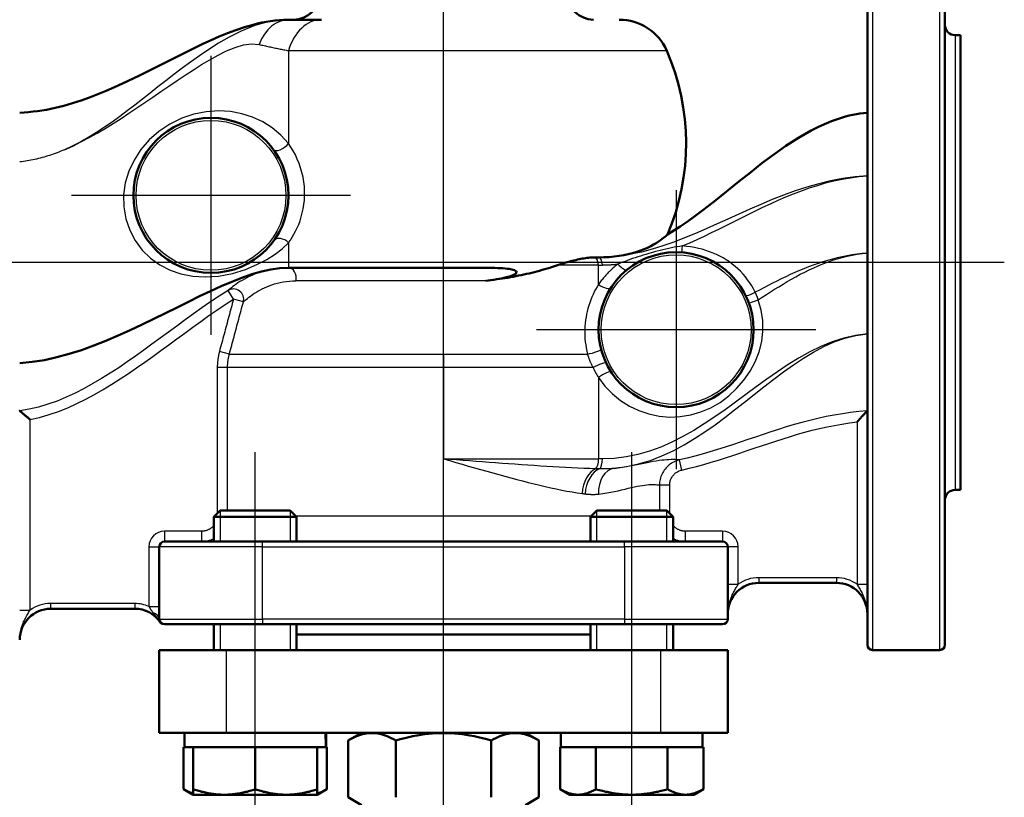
# Model space of a CAD drawing. Header units: millimetres. Extents: x 130 to 860, y 241 to 1215.
# Tile 4 of 10: x 249 to 439, y 701 to 851. Entities that reach past the tile are written whole.
import ezdxf

# ---------------------------------------------------------------- set-up
doc = ezdxf.new("R2010")
doc.units = ezdxf.units.MM
doc.header["$LTSCALE"] = 5
for name, color, linetype, lineweight in [('Gewinde(DIN)', 3, 'Continuous', 25), ('Mittellinie(DIN)', 4, 'Continuous', 25), ('Mittelpunktmarkierung(DIN)', 4, 'Continuous', 25), ('Sichtbare Kanten(DIN)', 7, 'Continuous', 50), ('Sichtbare tangentiale Kanten(DIN)', 3, 'Continuous', 25)]:
    doc.layers.add(name, color=color, linetype=linetype, lineweight=lineweight)

msp = doc.modelspace()

# ---------------------------------------------------------------- linework, layer by layer
at = {"layer": 'Gewinde(DIN)'}
for p, q in [((287.33, 756.27), (287.33, 750.29)), ((300.91, 750.29), (300.91, 756.27)), ((360.16, 756.27), (360.16, 750.29)), ((373.75, 750.29), (373.75, 756.27)), ((287.33, 734.29), (287.33, 729.29)), ((300.91, 729.29), (300.91, 734.29)), ((360.16, 734.29), (360.16, 729.29)), ((373.75, 729.29), (373.75, 734.29))]:
    msp.add_line(p, q, dxfattribs=at)
at = {"layer": 'Mittellinie(DIN)', "linetype": 'Continuous'}
for p, q in [((330.54, 560.06), (330.54, 1206.22)), ((439.04, 804.29), (216.03, 804.29)), ((294.12, 698.79), (294.12, 767.56)), ((366.95, 698.79), (366.95, 767.56))]:
    msp.add_line(p, q, dxfattribs=at)
at = {"layer": 'Mittelpunktmarkierung(DIN)', "linetype": 'Continuous'}
for p, q in [((285.54, 844.29), (285.54, 790.29)), ((312.54, 817.29), (258.54, 817.29)), ((375.54, 818.29), (375.54, 764.29)), ((402.54, 791.29), (348.54, 791.29))]:
    msp.add_line(p, q, dxfattribs=at)
at = {"layer": 'Sichtbare Kanten(DIN)'}
for p, q in [((412.54, 730.29), (412.54, 878.29)), ((427.54, 878.29), (427.54, 730.29)), ((306.9, 851.29), (300.54, 851.29)), ((430.54, 848.29), (429.54, 848.29)), ((430.54, 760.29), (430.54, 848.29)), ((359.79, 805.29), (359.77, 805.29)), ((360.54, 805.29), (359.79, 805.29)), ((300.54, 803.29), (336.48, 803.29)), ((430.54, 760.29), (429.54, 760.29)), ((287.35, 756.29), (286.12, 755.06)), ((287.35, 756.29), (300.89, 756.29)), ((300.89, 756.29), (302.12, 755.06)), ((360.18, 756.29), (358.95, 755.06)), ((360.18, 756.29), (373.73, 756.29)), ((373.73, 756.29), (374.95, 755.06)), ((302.12, 755.06), (286.12, 755.06)), ((286.12, 750.29), (286.12, 755.06)), ((302.12, 750.36), (302.12, 755.06)), ((374.95, 755.06), (358.95, 755.06)), ((358.95, 750.36), (358.95, 755.06)), ((374.95, 750.29), (374.95, 755.06)), ((275.54, 749.29), (275.54, 735.29)), ((276.54, 750.29), (295.54, 750.29)), ((365.54, 750.29), (295.54, 750.29)), ((365.54, 750.29), (384.54, 750.29)), ((385.54, 735.29), (385.54, 749.29)), ((391.54, 742.29), (406.54, 742.29)), ((254.54, 737.29), (270.79, 737.29)), ((295.54, 734.29), (276.54, 734.29)), ((286.12, 729.29), (286.12, 734.29)), ((295.54, 734.29), (365.54, 734.29)), ((302.12, 729.29), (302.12, 734.29)), ((358.95, 729.29), (358.95, 734.29)), ((384.54, 734.29), (365.54, 734.29)), ((374.95, 729.29), (374.95, 734.29)), ((302.12, 732.29), (358.95, 732.29)), ((275.54, 729.29), (288.54, 729.29)), ((275.54, 729.29), (275.54, 713.29)), ((372.54, 729.29), (288.54, 729.29)), ((372.54, 729.29), (385.54, 729.29)), ((385.54, 713.29), (385.54, 729.29)), ((426.54, 729.29), (413.54, 729.29)), ((288.54, 713.29), (275.54, 713.29)), ((280.42, 710.49), (280.42, 713.29)), ((372.54, 713.29), (288.54, 713.29)), ((307.82, 711.46), (307.82, 713.29)), ((314.66, 713.29), (312.06, 711.79)), ((346.41, 713.29), (349.01, 711.79)), ((353.25, 710.49), (353.25, 713.29)), ((385.54, 713.29), (372.54, 713.29)), ((380.65, 710.49), (380.65, 713.29)), ((312.06, 700.79), (312.06, 711.79)), ((321.3, 700.79), (321.3, 711.79)), ((339.77, 700.79), (339.77, 711.79)), ((349.01, 700.79), (349.01, 711.79)), ((280.26, 710.49), (280.26, 702.36)), ((280.26, 710.49), (280.42, 710.49)), ((280.42, 710.49), (282.12, 710.49)), ((282.12, 710.49), (282.12, 702.36)), ((282.12, 710.49), (282.4, 710.49)), ((282.4, 710.49), (293.84, 710.49)), ((293.84, 710.49), (294.12, 710.49)), ((294.12, 710.49), (294.12, 702.36)), ((294.12, 710.49), (294.4, 710.49)), ((294.4, 710.49), (305.84, 710.49)), ((305.84, 710.49), (306.12, 710.49)), ((306.12, 710.49), (306.12, 702.36)), ((306.12, 710.49), (307.81, 710.49)), ((307.81, 710.49), (307.98, 710.49)), ((307.98, 710.49), (307.98, 702.36)), ((353.1, 710.49), (353.26, 710.49)), ((353.1, 710.49), (353.1, 702.36)), ((353.26, 710.49), (359.87, 710.49)), ((359.87, 710.49), (360.02, 710.49)), ((360.02, 710.49), (360.34, 710.49)), ((360.02, 710.49), (360.02, 702.36)), ((360.34, 710.49), (373.56, 710.49)), ((373.56, 710.49), (373.88, 710.49)), ((373.88, 710.49), (373.88, 702.36)), ((373.88, 710.49), (374.04, 710.49)), ((374.04, 710.49), (380.65, 710.49)), ((380.65, 710.49), (380.81, 710.49)), ((380.81, 710.49), (380.81, 702.36)), ((282.12, 701.29), (280.26, 702.36)), ((282.12, 701.29), (282.12, 702.36)), ((282.12, 701.29), (288.12, 701.29)), ((288.12, 701.29), (300.12, 701.29)), ((300.12, 701.29), (306.12, 701.29)), ((306.12, 701.29), (307.98, 702.36)), ((306.12, 702.36), (306.12, 701.29)), ((354.95, 701.29), (353.1, 702.36)), ((354.95, 701.29), (356.56, 701.29)), ((356.56, 701.29), (366.95, 701.29)), ((366.95, 701.29), (377.34, 701.29)), ((377.34, 701.29), (378.95, 701.29)), ((378.95, 701.29), (380.81, 702.36)), ((314.66, 699.29), (312.06, 700.79)), ((346.41, 699.29), (349.01, 700.79))]:
    msp.add_line(p, q, dxfattribs=at)
at = {"layer": 'Sichtbare Kanten(DIN)', "flags": 128}
for points in [[(248.54, 833.29), (249.4, 833.33), (250.27, 833.4), (251.13, 833.49), (251.99, 833.6), (253.71, 833.87), (255.41, 834.22), (257.1, 834.64), (258.77, 835.12), (260.42, 835.65), (262.05, 836.23), (263.67, 836.85), (265.28, 837.51), (266.87, 838.2), (268.45, 838.92), (271.58, 840.42), (274.68, 841.97), (280.86, 845.09), (283.98, 846.6), (285.56, 847.32), (287.15, 848.02), (288.76, 848.67), (290.38, 849.28), (292.02, 849.83), (293.69, 850.31), (294.53, 850.53), (295.38, 850.72), (296.23, 850.88), (297.08, 851.02), (297.94, 851.14), (298.81, 851.22), (299.67, 851.27), (300.54, 851.29)], [(373.89, 809.71), (375.11, 810.46), (376.3, 811.25), (377.48, 812.06), (378.65, 812.89), (380.94, 814.6), (383.2, 816.37), (387.66, 819.95), (389.9, 821.74), (392.15, 823.5), (394.45, 825.22), (395.61, 826.05), (396.79, 826.86), (397.98, 827.64), (399.19, 828.41), (400.43, 829.14), (401.68, 829.83), (402.96, 830.48), (404.25, 831.08), (405.58, 831.63), (406.93, 832.12), (408.3, 832.54), (409, 832.72), (409.7, 832.88), (410.41, 833.01), (411.11, 833.13), (411.82, 833.22), (412.54, 833.29)], [(373.9, 809.71), (373.88, 809.69), (373.81, 809.63), (373.71, 809.54), (373.56, 809.42), (373.37, 809.27), (373.12, 809.08), (372.83, 808.86), (372.49, 808.61), (372.1, 808.34), (371.66, 808.05), (371.17, 807.76), (370.62, 807.46), (370.03, 807.16), (369.38, 806.87), (368.68, 806.59), (367.93, 806.33), (367.13, 806.09), (366.28, 805.88), (365.41, 805.7), (364.49, 805.56), (363.55, 805.44), (362.57, 805.36), (361.57, 805.31), (360.54, 805.29)], [(359.77, 805.29), (359.55, 805.29), (359.32, 805.28), (359.08, 805.26), (358.82, 805.24), (358.56, 805.21), (358.28, 805.18), (358, 805.14), (357.7, 805.09), (357.4, 805.04), (357.09, 804.98), (356.76, 804.92), (356.44, 804.85), (356.11, 804.78), (355.78, 804.7), (355.45, 804.62), (355.13, 804.54), (354.81, 804.45), (354.49, 804.37), (354.17, 804.28), (353.86, 804.19), (353.56, 804.09), (353.26, 804), (352.97, 803.9), (352.68, 803.81)], [(300.54, 803.29), (298.86, 803.2), (297.12, 802.95), (295.32, 802.55), (293.46, 802.01), (291.53, 801.34), (289.56, 800.57), (287.53, 799.71), (285.46, 798.77), (283.34, 797.76), (281.19, 796.71), (278.99, 795.61), (276.76, 794.5), (274.5, 793.38), (272.22, 792.27), (269.9, 791.19), (267.57, 790.14), (265.22, 789.14), (262.85, 788.21), (260.48, 787.35), (258.09, 786.6), (255.7, 785.95), (253.31, 785.42), (250.92, 785.04), (248.54, 784.81)], [(338.7, 800.77), (339.63, 800.88), (340.5, 801), (341.3, 801.14), (342.03, 801.28), (342.68, 801.43), (343.29, 801.6), (343.96, 801.83), (344.51, 802.13), (344.67, 802.56), (344.26, 802.81), (343.75, 802.96), (343.26, 803.04), (342.88, 803.09), (342.47, 803.13), (342.02, 803.17), (341.54, 803.2), (341.02, 803.22), (340.47, 803.24), (339.88, 803.26), (339.26, 803.27), (338.61, 803.28), (337.93, 803.29), (337.22, 803.29), (336.48, 803.29)], [(351.1, 803.29), (350.61, 803.14), (350.11, 802.99), (349.62, 802.85), (349.12, 802.71), (348.61, 802.58), (348.11, 802.45), (347.6, 802.32), (347.09, 802.2), (346.58, 802.08), (346.07, 801.97), (345.55, 801.86), (345.04, 801.75), (344.52, 801.65), (344, 801.55), (343.47, 801.45), (342.95, 801.36), (342.42, 801.27), (341.9, 801.19), (341.37, 801.11), (340.84, 801.04), (340.3, 800.96), (339.77, 800.9), (339.23, 800.83), (338.7, 800.77)], [(352.68, 803.81), (352.62, 803.79), (352.55, 803.76), (352.49, 803.74), (352.42, 803.72), (352.35, 803.7), (352.29, 803.67), (352.22, 803.65), (352.16, 803.63), (352.09, 803.61), (352.03, 803.59), (351.96, 803.57), (351.89, 803.54), (351.83, 803.52), (351.76, 803.5), (351.7, 803.48), (351.63, 803.46), (351.56, 803.44), (351.5, 803.42), (351.43, 803.39), (351.36, 803.37), (351.3, 803.35), (351.23, 803.33), (351.17, 803.31), (351.1, 803.29)], [(248.54, 775.64), (248.54, 775.64), (248.54, 775.64), (248.54, 775.64), (248.54, 775.63), (248.54, 775.63), (248.54, 775.63), (248.54, 775.63), (248.54, 775.63), (248.54, 775.63), (248.54, 775.62), (248.54, 775.62), (248.54, 775.62), (248.54, 775.62), (248.54, 775.62), (248.54, 775.61), (248.55, 775.61), (248.55, 775.61), (248.55, 775.61), (248.55, 775.61), (248.55, 775.61), (248.55, 775.6), (248.55, 775.6), (248.56, 775.6), (248.56, 775.6)], [(248.56, 775.6), (248.58, 775.58), (248.61, 775.55), (248.66, 775.51), (248.71, 775.47), (248.76, 775.42), (248.82, 775.37), (248.89, 775.31), (248.97, 775.24), (249.04, 775.17), (249.13, 775.1), (249.21, 775.03), (249.3, 774.95), (249.4, 774.87), (249.49, 774.79), (249.59, 774.7), (249.69, 774.62), (249.79, 774.53), (249.9, 774.44), (250, 774.36), (250.11, 774.27), (250.21, 774.18), (250.32, 774.09), (250.43, 774), (250.54, 773.91)], [(410.54, 773.43), (410.65, 773.55), (410.76, 773.67), (410.86, 773.79), (410.97, 773.91), (411.08, 774.04), (411.19, 774.15), (411.3, 774.27), (411.4, 774.39), (411.5, 774.5), (411.6, 774.61), (411.7, 774.71), (411.79, 774.81), (411.88, 774.91), (411.96, 775), (412.04, 775.08), (412.11, 775.16), (412.18, 775.24), (412.25, 775.31), (412.31, 775.38), (412.37, 775.44), (412.42, 775.49), (412.46, 775.53), (412.49, 775.57), (412.52, 775.6)], [(412.52, 775.6), (412.52, 775.6), (412.52, 775.6), (412.52, 775.6), (412.52, 775.6), (412.52, 775.61), (412.52, 775.61), (412.53, 775.61), (412.53, 775.61), (412.53, 775.61), (412.53, 775.61), (412.53, 775.62), (412.53, 775.62), (412.53, 775.62), (412.53, 775.62), (412.53, 775.62), (412.53, 775.63), (412.53, 775.63), (412.54, 775.63), (412.54, 775.63), (412.54, 775.63), (412.54, 775.64), (412.54, 775.64), (412.54, 775.64), (412.54, 775.64)], [(321.3, 711.79), (320.86, 712.03), (320.44, 712.25), (320.03, 712.44), (319.63, 712.61), (319.24, 712.76), (318.86, 712.88), (318.49, 712.99), (318.12, 713.07), (317.76, 713.14), (317.4, 713.18), (317.04, 713.21), (316.68, 713.22), (316.32, 713.21), (315.96, 713.18), (315.6, 713.14), (315.24, 713.07), (314.87, 712.99), (314.5, 712.88), (314.12, 712.76), (313.73, 712.61), (313.33, 712.44), (312.92, 712.25), (312.5, 712.03), (312.06, 711.79)], [(339.77, 711.79), (338.9, 712.03), (338.06, 712.25), (337.24, 712.44), (336.44, 712.61), (335.66, 712.76), (334.9, 712.88), (334.15, 712.99), (333.42, 713.07), (332.69, 713.14), (331.97, 713.18), (331.25, 713.21), (330.54, 713.22), (329.82, 713.21), (329.1, 713.18), (328.38, 713.14), (327.66, 713.07), (326.92, 712.99), (326.17, 712.88), (325.41, 712.76), (324.63, 712.61), (323.84, 712.44), (323.02, 712.25), (322.17, 712.03), (321.3, 711.79)], [(349.01, 711.79), (348.58, 712.03), (348.15, 712.25), (347.74, 712.44), (347.35, 712.61), (346.96, 712.76), (346.58, 712.88), (346.2, 712.99), (345.83, 713.07), (345.47, 713.14), (345.11, 713.18), (344.75, 713.21), (344.39, 713.22), (344.04, 713.21), (343.68, 713.18), (343.32, 713.14), (342.95, 713.07), (342.58, 712.99), (342.21, 712.88), (341.83, 712.76), (341.44, 712.61), (341.04, 712.44), (340.63, 712.25), (340.21, 712.03), (339.77, 711.79)], [(280.26, 702.36), (280.35, 702.31), (280.43, 702.27), (280.51, 702.22), (280.59, 702.18), (280.67, 702.14), (280.75, 702.1), (280.83, 702.06), (280.91, 702.02), (280.99, 701.98), (281.07, 701.94), (281.14, 701.91), (281.22, 701.87), (281.3, 701.84), (281.38, 701.8), (281.45, 701.77), (281.53, 701.74), (281.6, 701.71), (281.68, 701.68), (281.75, 701.66), (281.83, 701.63), (281.9, 701.6), (281.97, 701.58), (282.05, 701.56), (282.12, 701.53)], [(282.12, 702.36), (282.4, 702.27), (282.67, 702.19), (282.94, 702.1), (283.2, 702.03), (283.46, 701.95), (283.72, 701.88), (283.98, 701.82), (284.23, 701.76), (284.49, 701.7), (284.74, 701.65), (284.98, 701.6), (285.23, 701.55), (285.47, 701.51), (285.72, 701.47), (285.96, 701.44), (286.2, 701.41), (286.44, 701.38), (286.68, 701.36), (286.92, 701.34), (287.16, 701.32), (287.4, 701.31), (287.64, 701.3), (287.88, 701.29), (288.12, 701.29)], [(288.12, 701.29), (288.36, 701.29), (288.6, 701.3), (288.84, 701.31), (289.08, 701.32), (289.32, 701.34), (289.56, 701.36), (289.8, 701.38), (290.04, 701.41), (290.28, 701.44), (290.52, 701.47), (290.77, 701.51), (291.01, 701.55), (291.26, 701.6), (291.5, 701.65), (291.75, 701.7), (292.01, 701.76), (292.26, 701.82), (292.52, 701.88), (292.78, 701.95), (293.04, 702.03), (293.3, 702.1), (293.57, 702.19), (293.84, 702.27), (294.12, 702.36)], [(294.12, 702.36), (294.4, 702.27), (294.67, 702.19), (294.94, 702.1), (295.2, 702.03), (295.46, 701.95), (295.72, 701.88), (295.98, 701.82), (296.23, 701.76), (296.49, 701.7), (296.74, 701.65), (296.98, 701.6), (297.23, 701.55), (297.47, 701.51), (297.72, 701.47), (297.96, 701.44), (298.2, 701.41), (298.44, 701.38), (298.68, 701.36), (298.92, 701.34), (299.16, 701.32), (299.4, 701.31), (299.64, 701.3), (299.88, 701.29), (300.12, 701.29)], [(300.12, 701.29), (300.36, 701.29), (300.6, 701.3), (300.84, 701.31), (301.08, 701.32), (301.32, 701.34), (301.56, 701.36), (301.8, 701.38), (302.04, 701.41), (302.28, 701.44), (302.52, 701.47), (302.77, 701.51), (303.01, 701.55), (303.26, 701.6), (303.5, 701.65), (303.75, 701.7), (304.01, 701.76), (304.26, 701.82), (304.52, 701.88), (304.78, 701.95), (305.04, 702.03), (305.3, 702.1), (305.57, 702.19), (305.84, 702.27), (306.12, 702.36)], [(306.12, 701.53), (306.19, 701.56), (306.27, 701.58), (306.34, 701.6), (306.42, 701.63), (306.49, 701.66), (306.56, 701.68), (306.64, 701.71), (306.71, 701.74), (306.79, 701.77), (306.87, 701.8), (306.94, 701.84), (307.02, 701.87), (307.1, 701.91), (307.17, 701.94), (307.25, 701.98), (307.33, 702.02), (307.41, 702.06), (307.49, 702.1), (307.57, 702.14), (307.65, 702.18), (307.73, 702.22), (307.81, 702.27), (307.89, 702.31), (307.98, 702.36)], [(353.1, 702.36), (353.26, 702.27), (353.41, 702.19), (353.57, 702.1), (353.72, 702.03), (353.87, 701.95), (354.02, 701.88), (354.17, 701.82), (354.32, 701.76), (354.46, 701.7), (354.61, 701.65), (354.75, 701.6), (354.89, 701.55), (355.03, 701.51), (355.17, 701.47), (355.31, 701.44), (355.45, 701.41), (355.59, 701.38), (355.73, 701.36), (355.87, 701.34), (356.01, 701.32), (356.14, 701.31), (356.28, 701.3), (356.42, 701.29), (356.56, 701.29)], [(356.56, 701.29), (356.7, 701.29), (356.84, 701.3), (356.98, 701.31), (357.11, 701.32), (357.25, 701.34), (357.39, 701.36), (357.53, 701.38), (357.67, 701.41), (357.81, 701.44), (357.95, 701.47), (358.09, 701.51), (358.23, 701.55), (358.37, 701.6), (358.51, 701.65), (358.66, 701.7), (358.8, 701.76), (358.95, 701.82), (359.1, 701.88), (359.25, 701.95), (359.4, 702.03), (359.55, 702.1), (359.71, 702.19), (359.86, 702.27), (360.02, 702.36)], [(360.02, 702.36), (360.34, 702.27), (360.66, 702.19), (360.97, 702.1), (361.27, 702.03), (361.58, 701.95), (361.88, 701.88), (362.17, 701.82), (362.47, 701.76), (362.76, 701.7), (363.04, 701.65), (363.33, 701.6), (363.62, 701.55), (363.9, 701.51), (364.18, 701.47), (364.46, 701.44), (364.74, 701.41), (365.01, 701.38), (365.29, 701.36), (365.57, 701.34), (365.84, 701.32), (366.12, 701.31), (366.4, 701.3), (366.67, 701.29), (366.95, 701.29)], [(366.95, 701.29), (367.23, 701.29), (367.51, 701.3), (367.78, 701.31), (368.06, 701.32), (368.34, 701.34), (368.61, 701.36), (368.89, 701.38), (369.17, 701.41), (369.45, 701.44), (369.73, 701.47), (370.01, 701.51), (370.29, 701.55), (370.57, 701.6), (370.86, 701.65), (371.15, 701.7), (371.44, 701.76), (371.73, 701.82), (372.03, 701.88), (372.33, 701.95), (372.63, 702.03), (372.94, 702.1), (373.25, 702.19), (373.56, 702.27), (373.88, 702.36)], [(373.88, 702.36), (374.04, 702.27), (374.2, 702.19), (374.35, 702.1), (374.51, 702.03), (374.66, 701.95), (374.81, 701.88), (374.95, 701.82), (375.1, 701.76), (375.25, 701.7), (375.39, 701.65), (375.53, 701.6), (375.68, 701.55), (375.82, 701.51), (375.96, 701.47), (376.1, 701.44), (376.24, 701.41), (376.38, 701.38), (376.51, 701.36), (376.65, 701.34), (376.79, 701.32), (376.93, 701.31), (377.07, 701.3), (377.21, 701.29), (377.34, 701.29)], [(377.34, 701.29), (377.48, 701.29), (377.62, 701.3), (377.76, 701.31), (377.9, 701.32), (378.04, 701.34), (378.18, 701.36), (378.31, 701.38), (378.45, 701.41), (378.59, 701.44), (378.73, 701.47), (378.87, 701.51), (379.01, 701.55), (379.16, 701.6), (379.3, 701.65), (379.44, 701.7), (379.59, 701.76), (379.73, 701.82), (379.88, 701.88), (380.03, 701.95), (380.18, 702.03), (380.34, 702.1), (380.49, 702.19), (380.65, 702.27), (380.81, 702.36)]]:
    msp.add_lwpolyline(points, dxfattribs=at)
at = {"layer": 'Sichtbare Kanten(DIN)'}
for centre in [(285.54, 817.29), (375.54, 791.29)]:
    msp.add_circle(centre, 15, dxfattribs=at)
for centre, radius, start, end in [((301.54, 856.29), 5, 270, 0), ((359.54, 856.29), 5, 180, 270), ((364.55, 841.29), 10, 23.5782, 90), ((429.54, 850.29), 2, 180, 270), ((332.47, 827.29), 45, 337.0018, 23.5782), ((429.54, 758.29), 2, 90, 180), ((276.54, 749.29), 1, 90, 180), ((384.54, 749.29), 1, 0, 90), ((391.54, 736.29), 6, 90, 180), ((406.54, 736.29), 6, 0, 90), ((254.54, 731.29), 6, 90, 180), ((270.79, 731.29), 6, 34.8499, 90), ((276.54, 735.29), 1, 180, 270), ((384.54, 735.29), 1, 270, 0), ((413.54, 730.29), 1, 180, 270), ((426.54, 730.29), 1, 270, 0)]:
    msp.add_arc(centre, radius, start, end, dxfattribs=at)
for centre, start_param, end_param in [((294.12, 709.52), 1.611684, 1.730347), ((294.12, 711.46), 1.529909, 1.647996)]:
    msp.add_ellipse(centre, major_axis=(0, -23.73), ratio=0.57735, start_param=start_param, end_param=end_param, dxfattribs=at)
at = {"layer": 'Sichtbare tangentiale Kanten(DIN)'}
for p, q in [((413.54, 879.29), (413.54, 729.29)), ((426.54, 729.29), (426.54, 879.29)), ((429.54, 848.29), (429.54, 760.29)), ((373.71, 845.29), (300.54, 845.29)), ((300.54, 845.29), (300.54, 827.32)), ((300.54, 808.11), (300.54, 803.29)), ((330.54, 800.77), (330.54, 803.29)), ((360.54, 803.81), (352.68, 803.81)), ((360.54, 800.06), (360.54, 803.81)), ((330.54, 800.77), (301.99, 800.77)), ((338.7, 800.77), (330.54, 800.77)), ((330.54, 786.56), (330.54, 800.77)), ((289.9, 797.19), (288.85, 798.89)), ((291.82, 796.67), (289.9, 797.19)), ((289.1, 786.56), (287.18, 787.08)), ((289.1, 786.56), (330.54, 786.56)), ((330.54, 786.56), (330.54, 783.97)), ((330.54, 786.56), (358.39, 786.56)), ((288.76, 783.97), (286.77, 783.97)), ((286.77, 783.97), (286.77, 755.71)), ((330.54, 783.97), (288.76, 783.97)), ((288.76, 756.29), (288.76, 783.97)), ((359.47, 783.97), (330.54, 783.97)), ((330.54, 783.97), (330.54, 766.29)), ((360.54, 782.02), (360.54, 766.29)), ((250.54, 737.03), (250.54, 773.91)), ((410.54, 773.43), (410.54, 742.03)), ((330.54, 766.29), (360.54, 766.29)), ((376.64, 764.13), (376.19, 766.08)), ((372.32, 761.22), (372.32, 756.29)), ((374.31, 761.22), (372.32, 761.22)), ((374.31, 755.71), (374.31, 761.22)), ((301.89, 755.29), (359.18, 755.29)), ((283.75, 752.29), (276.54, 752.29)), ((276.54, 752.29), (276.54, 750.29)), ((283.75, 750.29), (283.75, 752.29)), ((377.32, 752.29), (377.32, 750.29)), ((384.54, 752.29), (377.32, 752.29)), ((384.54, 752.29), (384.54, 750.29)), ((273.54, 749.29), (275.54, 749.29)), ((273.54, 749.29), (273.54, 737.73)), ((295.54, 749.29), (275.54, 749.29)), ((295.54, 749.29), (295.54, 750.29)), ((295.54, 749.29), (365.54, 749.29)), ((295.54, 735.29), (295.54, 749.29)), ((365.54, 749.29), (365.54, 750.29)), ((385.54, 749.29), (365.54, 749.29)), ((365.54, 749.29), (365.54, 735.29)), ((387.54, 749.29), (385.54, 749.29)), ((387.54, 742.03), (387.54, 749.29)), ((391.54, 743.29), (391.54, 742.29)), ((406.54, 743.29), (391.54, 743.29)), ((406.54, 743.29), (406.54, 742.29)), ((385.54, 742.03), (387.54, 742.03)), ((410.54, 742.03), (412.54, 742.03)), ((270.79, 738.29), (254.54, 738.29)), ((254.54, 737.29), (254.54, 738.29)), ((270.79, 738.29), (270.79, 737.29)), ((273.54, 737.73), (275.54, 737.73)), ((248.54, 737.03), (250.54, 737.03)), ((275.54, 735.29), (295.54, 735.29)), ((295.54, 735.29), (295.54, 734.29)), ((365.54, 735.29), (295.54, 735.29)), ((365.54, 735.29), (385.54, 735.29)), ((365.54, 735.29), (365.54, 734.29)), ((288.54, 713.29), (288.54, 729.29)), ((372.54, 729.29), (372.54, 713.29))]:
    msp.add_line(p, q, dxfattribs=at)
at = {"layer": 'Sichtbare tangentiale Kanten(DIN)', "flags": 128}
for points in [[(300.54, 851.29), (297.03, 850.98), (294, 850.19), (291.39, 849.1), (289.09, 847.9), (287.02, 846.72), (285.1, 845.53), (283.3, 844.32), (281.59, 843.1), (279.95, 841.89), (278.35, 840.68), (276.8, 839.47), (275.27, 838.28), (273.77, 837.09), (272.29, 835.92), (270.82, 834.77), (269.35, 833.65), (267.88, 832.55), (266.41, 831.48), (264.92, 830.46), (263.42, 829.48), (261.9, 828.55), (260.36, 827.67), (258.79, 826.86), (257.19, 826.12)], [(257.19, 826.12), (258.8, 826.84), (260.38, 827.63), (261.95, 828.46), (263.51, 829.34), (265.06, 830.26), (266.6, 831.21), (268.14, 832.18), (269.68, 833.19), (271.22, 834.21), (272.76, 835.26), (274.31, 836.31), (275.86, 837.37), (277.42, 838.44), (278.98, 839.5), (280.55, 840.55), (282.14, 841.58), (283.73, 842.59), (285.34, 843.54), (286.95, 844.43), (288.58, 845.23), (290.22, 845.91), (291.83, 846.4), (293.39, 846.62), (294.84, 846.5)], [(294.84, 846.5), (295.09, 846.44), (295.34, 846.39), (295.58, 846.33), (295.83, 846.28), (296.07, 846.22), (296.32, 846.17), (296.56, 846.11), (296.8, 846.06), (297.04, 846.01), (297.28, 845.96), (297.52, 845.91), (297.76, 845.86), (298, 845.81), (298.23, 845.76), (298.47, 845.71), (298.7, 845.66), (298.93, 845.61), (299.17, 845.57), (299.4, 845.52), (299.63, 845.47), (299.86, 845.43), (300.08, 845.38), (300.31, 845.34), (300.54, 845.29)], [(300.54, 827.32), (299.04, 828.95), (297.37, 830.34), (295.55, 831.5), (293.59, 832.42), (291.5, 833.09), (289.3, 833.51), (287, 833.64), (284.63, 833.48), (282.24, 833.01), (279.88, 832.22), (277.6, 831.1), (275.48, 829.67), (273.61, 828.01), (271.99, 826.14), (270.66, 824.11), (269.64, 821.95), (268.95, 819.7), (268.62, 817.39), (268.68, 815.05), (269.09, 812.76), (269.84, 810.57), (270.9, 808.53), (272.25, 806.7), (273.86, 805.14), (275.66, 803.85), (277.62, 802.83), (279.74, 802.1), (282.02, 801.65), (284.45, 801.51), (287.03, 801.68), (289.69, 802.2), (292.22, 802.97), (294.44, 803.89), (296.35, 804.86), (297.97, 805.88), (299.35, 806.95), (300.54, 808.11)], [(300.91, 808.65), (301.26, 809.19), (301.6, 809.76), (301.92, 810.37), (302.23, 811.01), (302.52, 811.68), (302.78, 812.39), (303.02, 813.13), (303.22, 813.9), (303.39, 814.7), (303.53, 815.52), (303.62, 816.37), (303.67, 817.24), (303.67, 818.12), (303.62, 819.02), (303.51, 819.93), (303.36, 820.83), (303.15, 821.72), (302.89, 822.61), (302.59, 823.47), (302.25, 824.31), (301.88, 825.13), (301.46, 825.9), (301.01, 826.64), (300.54, 827.32)], [(257.19, 826.12), (256.83, 825.97), (256.47, 825.82), (256.12, 825.68), (255.76, 825.54), (255.4, 825.4), (255.04, 825.27), (254.69, 825.15), (254.33, 825.03), (253.97, 824.91), (253.61, 824.8), (253.25, 824.69), (252.89, 824.59), (252.53, 824.49), (252.17, 824.4), (251.81, 824.32), (251.44, 824.23), (251.08, 824.16), (250.72, 824.09), (250.36, 824.02), (249.99, 823.96), (249.63, 823.9), (249.27, 823.86), (248.9, 823.81), (248.54, 823.77)], [(412.54, 821.05), (410.15, 820.85), (407.78, 820.53), (405.44, 820.08), (403.12, 819.53), (400.82, 818.87), (398.55, 818.14), (396.31, 817.33), (394.1, 816.46), (391.92, 815.55), (389.77, 814.61), (387.65, 813.66), (385.54, 812.7), (383.45, 811.75), (381.35, 810.81), (379.26, 809.91), (377.18, 809.05), (375.09, 808.25), (373, 807.52), (370.91, 806.87), (368.81, 806.32), (366.71, 805.88), (364.63, 805.56), (362.56, 805.36), (360.54, 805.29)], [(376.79, 807.5), (378.19, 808.11), (379.6, 808.74), (381, 809.4), (382.41, 810.08), (383.81, 810.77), (385.22, 811.47), (386.62, 812.18), (388.03, 812.88), (389.45, 813.59), (390.88, 814.29), (392.33, 814.99), (393.79, 815.67), (395.26, 816.34), (396.76, 816.98), (398.26, 817.6), (399.79, 818.18), (401.33, 818.73), (402.88, 819.23), (404.45, 819.69), (406.04, 820.09), (407.65, 820.43), (409.26, 820.71), (410.89, 820.92), (412.54, 821.05)], [(300.54, 808.11), (300.55, 808.14), (300.57, 808.16), (300.58, 808.18), (300.6, 808.2), (300.62, 808.22), (300.63, 808.24), (300.65, 808.27), (300.66, 808.29), (300.68, 808.31), (300.69, 808.33), (300.71, 808.35), (300.73, 808.38), (300.74, 808.4), (300.76, 808.42), (300.77, 808.44), (300.79, 808.47), (300.8, 808.49), (300.82, 808.51), (300.83, 808.53), (300.85, 808.56), (300.86, 808.58), (300.88, 808.6), (300.9, 808.62), (300.91, 808.65)], [(376.79, 807.5), (376.26, 807.42), (375.73, 807.33), (375.19, 807.24), (374.65, 807.13), (374.1, 807.02), (373.55, 806.9), (372.99, 806.77), (372.44, 806.63), (371.88, 806.49), (371.33, 806.34), (370.78, 806.19), (370.23, 806.03), (369.69, 805.87), (369.16, 805.7), (368.63, 805.54), (368.11, 805.37), (367.6, 805.21), (367.1, 805.04), (366.61, 804.87), (366.13, 804.7), (365.65, 804.52), (365.19, 804.35), (364.73, 804.17), (364.28, 803.99)], [(390.85, 798.53), (390.52, 799.17), (390.16, 799.79), (389.78, 800.39), (389.37, 800.97), (388.94, 801.53), (388.48, 802.07), (388, 802.59), (387.49, 803.08), (386.96, 803.55), (386.41, 803.99), (385.84, 804.41), (385.25, 804.8), (384.64, 805.17), (384.01, 805.51), (383.36, 805.83), (382.69, 806.12), (382.01, 806.39), (381.31, 806.63), (380.59, 806.85), (379.85, 807.03), (379.1, 807.19), (378.34, 807.32), (377.57, 807.42), (376.79, 807.5)], [(412.54, 806.12), (411.55, 806.03), (410.56, 805.91), (409.59, 805.77), (408.63, 805.6), (407.67, 805.41), (406.72, 805.19), (405.78, 804.95), (404.84, 804.69), (403.92, 804.4), (403, 804.1), (402.08, 803.78), (401.18, 803.44), (400.28, 803.09), (399.39, 802.72), (398.5, 802.34), (397.62, 801.95), (396.75, 801.55), (395.88, 801.13), (395.03, 800.71), (394.18, 800.29), (393.33, 799.85), (392.5, 799.41), (391.67, 798.97), (390.85, 798.53)], [(391.43, 797.05), (392.21, 797.57), (393, 798.09), (393.8, 798.6), (394.6, 799.11), (395.41, 799.61), (396.23, 800.11), (397.05, 800.6), (397.88, 801.08), (398.72, 801.55), (399.57, 802.01), (400.42, 802.45), (401.29, 802.88), (402.16, 803.29), (403.05, 803.68), (403.95, 804.05), (404.86, 804.39), (405.78, 804.72), (406.71, 805.01), (407.65, 805.28), (408.61, 805.52), (409.57, 805.72), (410.55, 805.89), (411.54, 806.03), (412.54, 806.12)], [(364.28, 803.99), (364.1, 803.85), (363.92, 803.71), (363.74, 803.56), (363.57, 803.42), (363.39, 803.27), (363.22, 803.12), (363.05, 802.96), (362.88, 802.81), (362.72, 802.65), (362.56, 802.49), (362.4, 802.33), (362.24, 802.17), (362.08, 802), (361.93, 801.83), (361.78, 801.66), (361.63, 801.49), (361.49, 801.32), (361.34, 801.14), (361.2, 800.97), (361.06, 800.79), (360.93, 800.61), (360.79, 800.43), (360.66, 800.25), (360.54, 800.06)], [(361.28, 803.81), (361.4, 803.82), (361.53, 803.82), (361.65, 803.82), (361.77, 803.82), (361.9, 803.83), (362.02, 803.83), (362.15, 803.83), (362.27, 803.84), (362.4, 803.85), (362.52, 803.85), (362.65, 803.86), (362.77, 803.87), (362.9, 803.87), (363.02, 803.88), (363.15, 803.89), (363.27, 803.9), (363.4, 803.91), (363.53, 803.92), (363.65, 803.93), (363.78, 803.94), (363.9, 803.95), (364.03, 803.97), (364.16, 803.98), (364.28, 803.99)], [(300.54, 803.29), (299.77, 803.27), (299.03, 803.22), (298.32, 803.14), (297.63, 803.04), (296.97, 802.91), (296.33, 802.76), (295.72, 802.6), (295.12, 802.42), (294.55, 802.23), (293.99, 802.02), (293.46, 801.8), (292.96, 801.57), (292.47, 801.34), (292.01, 801.09), (291.57, 800.84), (291.16, 800.59), (290.77, 800.34), (290.4, 800.09), (290.07, 799.85), (289.76, 799.62), (289.49, 799.41), (289.24, 799.21), (289.03, 799.04), (288.85, 798.89)], [(360.54, 803.81), (360.57, 803.81), (360.6, 803.81), (360.63, 803.81), (360.66, 803.81), (360.69, 803.81), (360.72, 803.81), (360.75, 803.81), (360.78, 803.81), (360.81, 803.81), (360.84, 803.81), (360.88, 803.81), (360.91, 803.81), (360.94, 803.81), (360.97, 803.81), (361, 803.81), (361.03, 803.81), (361.06, 803.81), (361.09, 803.81), (361.12, 803.81), (361.15, 803.81), (361.18, 803.81), (361.22, 803.81), (361.25, 803.81), (361.28, 803.81)], [(291.82, 796.67), (291.98, 796.81), (292.17, 796.98), (292.38, 797.16), (292.63, 797.36), (292.9, 797.58), (293.19, 797.8), (293.51, 798.04), (293.86, 798.27), (294.22, 798.51), (294.6, 798.74), (295.01, 798.97), (295.44, 799.19), (295.88, 799.4), (296.35, 799.6), (296.83, 799.8), (297.33, 799.98), (297.86, 800.14), (298.4, 800.29), (298.96, 800.43), (299.53, 800.54), (300.12, 800.64), (300.73, 800.71), (301.36, 800.76), (301.99, 800.77)], [(288.85, 798.89), (287.13, 797.79), (285.44, 796.67), (283.79, 795.52), (282.15, 794.35), (280.54, 793.17), (278.93, 791.99), (277.32, 790.81), (275.73, 789.63), (274.13, 788.46), (272.53, 787.3), (270.92, 786.16), (269.31, 785.04), (267.69, 783.94), (266.05, 782.88), (264.39, 781.85), (262.71, 780.86), (261, 779.92), (259.27, 779.03), (257.53, 778.22), (255.76, 777.49), (253.98, 776.85), (252.19, 776.31), (250.38, 775.89), (248.56, 775.6)], [(360.54, 800.06), (360.25, 799.59), (359.97, 799.1), (359.71, 798.6), (359.46, 798.09), (359.23, 797.57), (359.02, 797.04), (358.82, 796.5), (358.64, 795.96), (358.48, 795.4), (358.34, 794.84), (358.21, 794.27), (358.11, 793.7), (358.02, 793.12), (357.95, 792.53), (357.9, 791.94), (357.87, 791.35), (357.87, 790.75), (357.88, 790.15), (357.91, 789.55), (357.97, 788.95), (358.04, 788.35), (358.14, 787.75), (358.26, 787.15), (358.39, 786.56)], [(391.43, 797.05), (391.41, 797.12), (391.39, 797.18), (391.37, 797.24), (391.35, 797.31), (391.32, 797.37), (391.3, 797.43), (391.28, 797.49), (391.26, 797.56), (391.23, 797.62), (391.21, 797.68), (391.19, 797.74), (391.16, 797.8), (391.14, 797.87), (391.11, 797.93), (391.09, 797.99), (391.06, 798.05), (391.04, 798.11), (391.01, 798.17), (390.98, 798.23), (390.96, 798.29), (390.93, 798.35), (390.9, 798.41), (390.87, 798.47), (390.85, 798.53)], [(250.53, 773.91), (252.4, 774.32), (254.24, 774.85), (256.06, 775.48), (257.84, 776.2), (259.6, 776.99), (261.33, 777.85), (263.04, 778.77), (264.71, 779.73), (266.36, 780.73), (267.98, 781.76), (269.58, 782.82), (271.16, 783.9), (272.72, 785), (274.28, 786.11), (275.83, 787.24), (277.38, 788.37), (278.92, 789.51), (280.46, 790.64), (282.01, 791.78), (283.56, 792.9), (285.12, 794.01), (286.69, 795.1), (288.29, 796.16), (289.9, 797.19)], [(289.9, 797.19), (289.79, 796.77), (289.67, 796.34), (289.56, 795.92), (289.45, 795.5), (289.33, 795.08), (289.22, 794.66), (289.11, 794.24), (288.99, 793.82), (288.88, 793.4), (288.77, 792.98), (288.65, 792.55), (288.54, 792.13), (288.43, 791.71), (288.31, 791.29), (288.2, 790.87), (288.09, 790.45), (287.97, 790.03), (287.86, 789.61), (287.75, 789.19), (287.63, 788.76), (287.52, 788.34), (287.41, 787.92), (287.29, 787.5), (287.18, 787.08)], [(289.1, 786.56), (289.21, 786.98), (289.33, 787.4), (289.44, 787.83), (289.55, 788.25), (289.67, 788.67), (289.78, 789.09), (289.89, 789.51), (290.01, 789.93), (290.12, 790.35), (290.23, 790.77), (290.35, 791.19), (290.46, 791.62), (290.57, 792.04), (290.69, 792.46), (290.8, 792.88), (290.91, 793.3), (291.03, 793.72), (291.14, 794.14), (291.25, 794.56), (291.37, 794.98), (291.48, 795.41), (291.6, 795.83), (291.71, 796.25), (291.82, 796.67)], [(360.54, 782.02), (361.77, 780.38), (363.2, 778.9), (364.78, 777.61), (366.5, 776.52), (368.34, 775.64), (370.27, 774.98), (372.28, 774.56), (374.31, 774.38), (376.35, 774.46), (378.37, 774.79), (380.33, 775.37), (382.23, 776.18), (384.03, 777.23), (385.71, 778.48), (387.25, 779.92), (388.64, 781.52), (389.84, 783.25), (390.83, 785.09), (391.59, 787.01), (392.1, 788.99), (392.34, 791.02), (392.31, 793.05), (392.01, 795.07), (391.43, 797.05)], [(412.54, 790.52), (410.22, 790.2), (407.96, 789.67), (405.75, 788.95), (403.57, 788.06), (401.43, 787.01), (399.32, 785.83), (397.22, 784.54), (395.15, 783.16), (393.09, 781.72), (391.04, 780.23), (389.01, 778.74), (387, 777.25), (385, 775.8), (383, 774.41), (380.99, 773.06), (378.94, 771.78), (376.86, 770.6), (374.74, 769.51), (372.58, 768.56), (370.37, 767.76), (368.13, 767.12), (365.85, 766.66), (363.56, 766.38), (361.28, 766.29)], [(363.58, 764.45), (365.93, 764.79), (368.27, 765.31), (370.56, 766), (372.79, 766.86), (374.96, 767.86), (377.07, 768.99), (379.12, 770.21), (381.12, 771.51), (383.07, 772.88), (384.97, 774.29), (386.86, 775.75), (388.75, 777.24), (390.64, 778.74), (392.52, 780.25), (394.42, 781.72), (396.32, 783.15), (398.23, 784.52), (400.16, 785.8), (402.12, 786.97), (404.1, 788.02), (406.13, 788.92), (408.21, 789.66), (410.34, 790.2), (412.54, 790.52)], [(287.18, 787.08), (287.14, 786.95), (287.11, 786.83), (287.08, 786.7), (287.05, 786.57), (287.03, 786.44), (287, 786.32), (286.97, 786.19), (286.95, 786.06), (286.93, 785.93), (286.91, 785.8), (286.89, 785.67), (286.87, 785.54), (286.85, 785.41), (286.84, 785.28), (286.83, 785.15), (286.81, 785.02), (286.8, 784.89), (286.79, 784.76), (286.79, 784.63), (286.78, 784.5), (286.77, 784.37), (286.77, 784.23), (286.77, 784.1), (286.77, 783.97)], [(288.76, 783.97), (288.76, 784.08), (288.76, 784.19), (288.76, 784.3), (288.77, 784.41), (288.77, 784.52), (288.78, 784.63), (288.79, 784.74), (288.79, 784.84), (288.81, 784.95), (288.82, 785.06), (288.83, 785.17), (288.84, 785.28), (288.86, 785.39), (288.87, 785.5), (288.89, 785.6), (288.91, 785.71), (288.93, 785.82), (288.95, 785.93), (288.97, 786.03), (289, 786.14), (289.02, 786.25), (289.05, 786.35), (289.07, 786.46), (289.1, 786.56)], [(358.39, 786.56), (358.42, 786.45), (358.46, 786.34), (358.49, 786.23), (358.52, 786.12), (358.56, 786.01), (358.6, 785.9), (358.64, 785.79), (358.68, 785.68), (358.72, 785.57), (358.76, 785.46), (358.81, 785.35), (358.85, 785.24), (358.9, 785.14), (358.94, 785.03), (358.99, 784.92), (359.04, 784.81), (359.09, 784.71), (359.14, 784.6), (359.19, 784.49), (359.25, 784.39), (359.3, 784.28), (359.36, 784.18), (359.41, 784.08), (359.47, 783.97)], [(359.47, 783.97), (359.51, 783.89), (359.55, 783.8), (359.59, 783.72), (359.63, 783.64), (359.67, 783.55), (359.71, 783.47), (359.76, 783.39), (359.8, 783.3), (359.84, 783.22), (359.89, 783.14), (359.93, 783.06), (359.97, 782.97), (360.02, 782.89), (360.06, 782.81), (360.11, 782.73), (360.16, 782.65), (360.2, 782.57), (360.25, 782.49), (360.3, 782.41), (360.34, 782.33), (360.39, 782.25), (360.44, 782.18), (360.49, 782.1), (360.54, 782.02)], [(412.52, 775.6), (410.91, 775.46), (409.31, 775.27), (407.72, 775.04), (406.13, 774.78), (404.55, 774.47), (402.99, 774.13), (401.43, 773.75), (399.89, 773.35), (398.36, 772.92), (396.85, 772.46), (395.34, 771.99), (393.84, 771.51), (392.36, 771.02), (390.88, 770.52), (389.4, 770.02), (387.93, 769.52), (386.46, 769.03), (385, 768.56), (383.54, 768.09), (382.07, 767.65), (380.61, 767.22), (379.14, 766.81), (377.67, 766.44), (376.19, 766.08)], [(376.64, 764.13), (378.06, 764.48), (379.48, 764.84), (380.9, 765.23), (382.3, 765.63), (383.71, 766.06), (385.1, 766.5), (386.5, 766.95), (387.89, 767.41), (389.28, 767.88), (390.67, 768.35), (392.06, 768.82), (393.45, 769.29), (394.85, 769.75), (396.24, 770.2), (397.64, 770.63), (399.05, 771.05), (400.46, 771.45), (401.88, 771.82), (403.31, 772.17), (404.74, 772.49), (406.18, 772.77), (407.63, 773.03), (409.08, 773.24), (410.54, 773.43)], [(330.54, 766.29), (331.73, 765.95), (332.93, 765.6), (334.12, 765.26), (335.32, 764.91), (336.51, 764.57), (337.7, 764.23), (338.89, 763.9), (340.06, 763.57), (341.24, 763.25), (342.4, 762.93), (343.55, 762.62), (344.69, 762.32), (345.82, 762.02), (346.94, 761.74), (348.05, 761.46), (349.14, 761.19), (350.23, 760.94), (351.3, 760.69), (352.36, 760.47), (353.4, 760.25), (354.42, 760.06), (355.42, 759.88), (356.39, 759.72), (357.35, 759.59)], [(360, 764.37), (358.85, 764.41), (357.68, 764.46), (356.51, 764.51), (355.32, 764.57), (354.13, 764.63), (352.92, 764.69), (351.71, 764.76), (350.5, 764.83), (349.28, 764.91), (348.05, 764.99), (346.83, 765.07), (345.6, 765.15), (344.36, 765.24), (343.12, 765.33), (341.87, 765.42), (340.62, 765.51), (339.36, 765.61), (338.1, 765.7), (336.84, 765.8), (335.58, 765.9), (334.32, 765.99), (333.05, 766.09), (331.79, 766.19), (330.54, 766.29)], [(361.28, 766.29), (361.25, 766.29), (361.22, 766.29), (361.19, 766.29), (361.16, 766.29), (361.12, 766.29), (361.09, 766.29), (361.06, 766.29), (361.03, 766.29), (361, 766.29), (360.97, 766.29), (360.94, 766.29), (360.91, 766.29), (360.88, 766.29), (360.85, 766.29), (360.81, 766.29), (360.78, 766.29), (360.75, 766.29), (360.72, 766.29), (360.69, 766.29), (360.66, 766.29), (360.63, 766.29), (360.6, 766.29), (360.57, 766.29), (360.54, 766.29)], [(376.19, 766.08), (376.02, 766.1), (375.81, 766.12), (375.55, 766.13), (375.26, 766.15), (374.93, 766.15), (374.56, 766.14), (374.15, 766.13), (373.72, 766.1), (373.25, 766.06), (372.75, 766.01), (372.23, 765.95), (371.69, 765.87), (371.12, 765.78), (370.52, 765.67), (369.91, 765.55), (369.29, 765.42), (368.64, 765.29), (367.98, 765.15), (367.29, 765.01), (366.59, 764.88), (365.87, 764.75), (365.13, 764.64), (364.36, 764.53), (363.58, 764.44)], [(376.19, 766.08), (375.92, 766.01), (375.66, 765.93), (375.4, 765.83), (375.14, 765.71), (374.9, 765.58), (374.66, 765.44), (374.42, 765.29), (374.2, 765.12), (373.99, 764.94), (373.78, 764.75), (373.59, 764.54), (373.41, 764.33), (373.24, 764.11), (373.08, 763.87), (372.94, 763.63), (372.81, 763.38), (372.7, 763.13), (372.6, 762.87), (372.51, 762.6), (372.44, 762.33), (372.39, 762.05), (372.35, 761.77), (372.32, 761.5), (372.32, 761.22)], [(360.72, 764.35), (360.69, 764.35), (360.66, 764.36), (360.63, 764.36), (360.6, 764.36), (360.57, 764.36), (360.54, 764.36), (360.51, 764.36), (360.48, 764.36), (360.45, 764.36), (360.42, 764.36), (360.39, 764.36), (360.36, 764.36), (360.33, 764.36), (360.3, 764.37), (360.27, 764.37), (360.24, 764.37), (360.21, 764.37), (360.18, 764.37), (360.15, 764.37), (360.12, 764.37), (360.09, 764.37), (360.06, 764.37), (360.03, 764.37), (360, 764.37)], [(363.58, 764.44), (363.46, 764.43), (363.35, 764.42), (363.23, 764.41), (363.12, 764.4), (363, 764.39), (362.88, 764.39), (362.77, 764.38), (362.65, 764.37), (362.53, 764.37), (362.41, 764.36), (362.29, 764.36), (362.17, 764.35), (362.05, 764.35), (361.93, 764.35), (361.81, 764.34), (361.69, 764.34), (361.57, 764.34), (361.45, 764.34), (361.33, 764.34), (361.21, 764.34), (361.09, 764.34), (360.97, 764.35), (360.84, 764.35), (360.72, 764.35)], [(374.31, 761.22), (374.31, 761.38), (374.32, 761.55), (374.35, 761.72), (374.38, 761.88), (374.42, 762.05), (374.48, 762.21), (374.54, 762.36), (374.6, 762.52), (374.68, 762.67), (374.77, 762.81), (374.86, 762.95), (374.96, 763.08), (375.07, 763.21), (375.19, 763.33), (375.31, 763.45), (375.44, 763.56), (375.57, 763.66), (375.71, 763.75), (375.86, 763.84), (376.01, 763.91), (376.16, 763.98), (376.32, 764.04), (376.48, 764.09), (376.64, 764.13)], [(360.52, 759.47), (361.33, 759.57), (362.12, 759.69), (362.88, 759.83), (363.61, 759.97), (364.32, 760.12), (365, 760.28), (365.66, 760.43), (366.29, 760.59), (366.89, 760.73), (367.46, 760.86), (368.01, 760.98), (368.53, 761.07), (369.01, 761.15), (369.47, 761.22), (369.9, 761.26), (370.29, 761.3), (370.66, 761.32), (370.99, 761.33), (371.3, 761.32), (371.56, 761.31), (371.8, 761.29), (372.01, 761.27), (372.18, 761.24), (372.32, 761.22)], [(357.35, 759.59), (357.37, 759.58), (357.4, 759.58), (357.42, 759.58), (357.45, 759.57), (357.47, 759.57), (357.49, 759.57), (357.52, 759.56), (357.54, 759.56), (357.57, 759.56), (357.59, 759.55), (357.61, 759.55), (357.64, 759.55), (357.66, 759.55), (357.69, 759.54), (357.71, 759.54), (357.73, 759.54), (357.76, 759.53), (357.78, 759.53), (357.81, 759.53), (357.83, 759.52), (357.85, 759.52), (357.88, 759.52), (357.9, 759.52), (357.93, 759.51)], [(357.93, 759.51), (358.04, 759.5), (358.15, 759.49), (358.26, 759.48), (358.37, 759.46), (358.48, 759.45), (358.59, 759.45), (358.7, 759.44), (358.81, 759.43), (358.92, 759.43), (359.03, 759.42), (359.14, 759.42), (359.25, 759.41), (359.36, 759.41), (359.46, 759.41), (359.57, 759.41), (359.68, 759.42), (359.79, 759.42), (359.89, 759.42), (360, 759.43), (360.1, 759.43), (360.21, 759.44), (360.31, 759.45), (360.42, 759.46), (360.52, 759.47)], [(286.12, 753.43), (286.05, 753.35), (285.97, 753.26), (285.89, 753.18), (285.81, 753.1), (285.73, 753.03), (285.64, 752.95), (285.55, 752.88), (285.46, 752.82), (285.36, 752.76), (285.27, 752.7), (285.17, 752.64), (285.07, 752.59), (284.96, 752.54), (284.86, 752.5), (284.75, 752.46), (284.65, 752.43), (284.54, 752.39), (284.43, 752.37), (284.32, 752.34), (284.2, 752.32), (284.09, 752.31), (283.98, 752.3), (283.87, 752.29), (283.75, 752.29)], [(377.32, 752.29), (377.21, 752.29), (377.09, 752.3), (376.98, 752.31), (376.87, 752.32), (376.76, 752.34), (376.65, 752.37), (376.54, 752.39), (376.43, 752.43), (376.32, 752.46), (376.21, 752.5), (376.11, 752.54), (376.01, 752.59), (375.9, 752.64), (375.81, 752.7), (375.71, 752.76), (375.61, 752.82), (375.52, 752.88), (375.43, 752.95), (375.34, 753.03), (375.26, 753.1), (375.18, 753.18), (375.1, 753.26), (375.02, 753.35), (374.95, 753.43)], [(283.75, 750.29), (283.85, 750.29), (283.96, 750.29), (284.06, 750.3), (284.16, 750.31), (284.26, 750.32), (284.37, 750.33), (284.47, 750.34), (284.57, 750.36), (284.67, 750.38), (284.77, 750.4), (284.87, 750.42), (284.97, 750.44), (285.07, 750.47), (285.17, 750.5), (285.27, 750.53), (285.37, 750.56), (285.46, 750.59), (285.56, 750.63), (285.66, 750.67), (285.75, 750.71), (285.84, 750.75), (285.94, 750.79), (286.03, 750.84), (286.12, 750.89)], [(374.95, 750.89), (375.04, 750.84), (375.14, 750.79), (375.23, 750.75), (375.32, 750.71), (375.42, 750.67), (375.51, 750.63), (375.61, 750.59), (375.7, 750.56), (375.8, 750.53), (375.9, 750.5), (376, 750.47), (376.1, 750.44), (376.2, 750.42), (376.3, 750.4), (376.4, 750.38), (376.5, 750.36), (376.6, 750.34), (376.71, 750.33), (376.81, 750.32), (376.91, 750.31), (377.01, 750.3), (377.12, 750.29), (377.22, 750.29), (377.32, 750.29)], [(385.54, 736.29), (385.54, 736.6), (385.56, 736.91), (385.6, 737.22), (385.64, 737.53), (385.69, 737.83), (385.76, 738.13), (385.83, 738.42), (385.91, 738.7), (386, 738.97), (386.1, 739.23), (386.2, 739.49), (386.3, 739.73), (386.41, 739.97), (386.52, 740.19), (386.63, 740.41), (386.74, 740.62), (386.85, 740.82), (386.95, 741.01), (387.06, 741.2), (387.16, 741.38), (387.26, 741.55), (387.36, 741.72), (387.45, 741.88), (387.54, 742.03)], [(410.54, 742.03), (410.62, 741.88), (410.72, 741.72), (410.81, 741.55), (410.91, 741.38), (411.02, 741.2), (411.12, 741.01), (411.23, 740.82), (411.34, 740.62), (411.44, 740.41), (411.55, 740.19), (411.66, 739.97), (411.77, 739.73), (411.87, 739.49), (411.97, 739.23), (412.07, 738.97), (412.16, 738.7), (412.24, 738.42), (412.32, 738.13), (412.38, 737.83), (412.43, 737.53), (412.48, 737.22), (412.51, 736.91), (412.53, 736.6), (412.54, 736.29)], [(273.54, 737.73), (273.56, 737.68), (273.59, 737.63), (273.62, 737.58), (273.65, 737.53), (273.68, 737.48), (273.71, 737.43), (273.74, 737.38), (273.77, 737.33), (273.8, 737.28), (273.84, 737.23), (273.87, 737.17), (273.9, 737.12), (273.94, 737.07), (273.97, 737.01), (274.01, 736.96), (274.05, 736.91), (274.08, 736.85), (274.12, 736.8), (274.16, 736.74), (274.2, 736.69), (274.23, 736.63), (274.27, 736.58), (274.31, 736.53), (274.35, 736.47)], [(248.54, 731.29), (248.54, 731.6), (248.56, 731.91), (248.6, 732.22), (248.64, 732.53), (248.69, 732.83), (248.76, 733.13), (248.83, 733.42), (248.91, 733.7), (249, 733.97), (249.1, 734.23), (249.2, 734.49), (249.3, 734.73), (249.41, 734.97), (249.52, 735.19), (249.63, 735.41), (249.74, 735.62), (249.85, 735.82), (249.95, 736.01), (250.06, 736.2), (250.16, 736.38), (250.26, 736.55), (250.36, 736.72), (250.45, 736.88), (250.54, 737.03)], [(274.35, 736.47), (274.39, 736.41), (274.43, 736.36), (274.48, 736.3), (274.53, 736.23), (274.58, 736.17), (274.63, 736.11), (274.68, 736.04), (274.74, 735.97), (274.8, 735.9), (274.86, 735.83), (274.91, 735.76), (274.97, 735.69), (275.04, 735.61), (275.1, 735.54), (275.16, 735.46), (275.22, 735.38), (275.28, 735.3), (275.35, 735.22), (275.41, 735.14), (275.47, 735.06), (275.53, 734.97), (275.59, 734.89), (275.66, 734.8), (275.72, 734.72)]]:
    msp.add_lwpolyline(points, dxfattribs=at)
at = {"layer": 'Sichtbare tangentiale Kanten(DIN)'}
for centre in [(285.54, 817.29), (375.54, 791.29)]:
    msp.add_circle(centre, 14.5, dxfattribs=at)
for centre, radius, start, end in [((276.54, 749.29), 3, 90, 180), ((384.54, 749.29), 3, 0, 90), ((391.54, 736.29), 7, 90, 124.8499), ((406.54, 736.29), 7, 55.1501, 90), ((254.54, 731.29), 7, 90, 124.8499), ((270.79, 731.29), 7, 66.916, 90)]:
    msp.add_arc(centre, radius, start, end, dxfattribs=at)
for centre, major_axis, ratio, start_param, end_param in [((300.54, 841.29), (0, 10), 0.667306, 0, 1.022847), ((306.9, 841.29), (0, 10), 0.694807, 0, 1.159279), ((299.26, 827.33), (-1.61, -1.18), 0.441072, 0, 2.11236), ((299.26, 807.26), (-1.61, 1.18), 0.745674, 4.446748, 6.283185), ((376.81, 808.24), (-0.15, -1.99), 0.017014, 0, 1.188725), ((359.76, 803.29), (0, 2), 0.399796, 4.974188, 6.278026), ((360.54, 803.29), (0, 2), 0.383782, 4.977366, 6.283185), ((364.89, 804.54), (1.25, -1.56), 0.410223, 4.737629, 6.283185), ((300.54, 801.29), (0, 2), 0.754084, 4.45059, 6.283185), ((289.9, 797.19), (-1.32, 1.5), 0.981858, 3.736833, 6.111371), ((361.3, 800.58), (1.68, -1.09), 0.431864, 4.533701, 6.283185), ((390.77, 798.84), (-1.79, -0.89), 0.160274, 0, 1.536723), ((391.51, 797.1), (-1.88, -0.68), 0.009533, 0, 1.524144), ((359.07, 787.08), (1.94, 0.5), 0.181578, 4.310308, 6.283185), ((360.19, 783.97), (1.81, 0.86), 0.164668, 0, 1.90333), ((361.29, 782.02), (1.68, 1.09), 0.21541, 0, 1.890556), ((359.79, 766.29), (0, -2), 0.375, 0.291934, 1.570796), ((360.54, 766.29), (0, -2), 0.371197, 0.252702, 1.570592), ((360.54, 759.59), (0.59, 4.97), 0.635781, 0.352939, 1.645918), ((361.19, 759.51), (0.55, 4.97), 0.649848, 0.310406, 1.642416), ((364.09, 759.47), (-0.5, 4.97), 0.712146, 0.00262, 1.499122), ((273.54, 735.29), (2, 0), 0.646087, 0, 1.153522)]:
    msp.add_ellipse(centre, major_axis=major_axis, ratio=ratio, start_param=start_param, end_param=end_param, dxfattribs=at)

doc.saveas('drawing.dxf')
